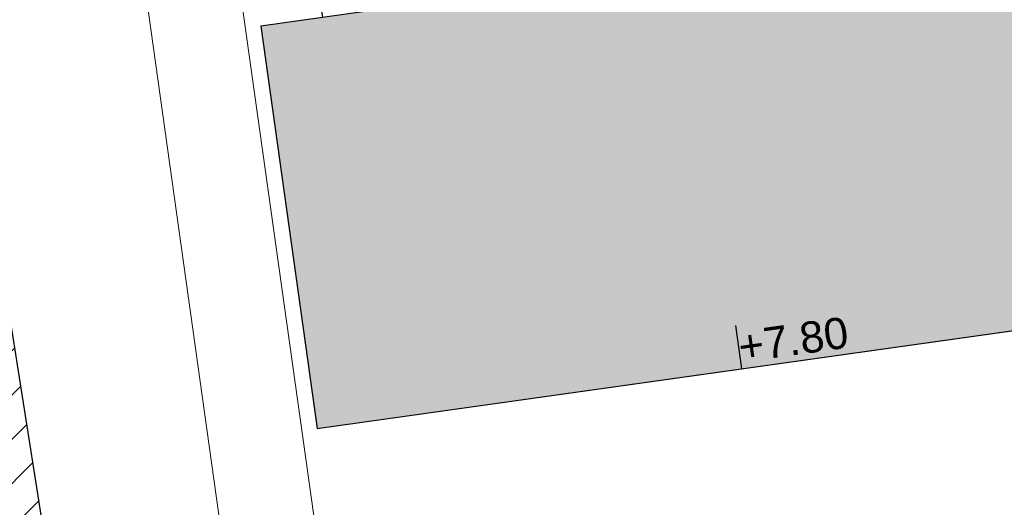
# Model space of a CAD drawing. Extents: x 98477 to 100410, y 398052 to 398969.
# Tile 9 of 256: x 98534 to 98550, y 398120 to 398128. Entities that reach past the tile are written whole.
import ezdxf
from ezdxf.enums import TextEntityAlignment as Align

# ---------------------------------------------------------------- set-up
doc = ezdxf.new("R2010")
doc.units = 0
doc.linetypes.add('RI-DRAIN', pattern=[9.199999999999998, 6, -0.6, 0.1, -0.6, 0.6, -0.6, 0.1, -0.6])
for name, color, linetype, lineweight in [('N-GW-hoogtelijn laagte NAP +7.00', 100, 'AL-HOOGTELIJN +7.00', 18), ('N-GW-hoogtelijn laagte NAP +7.50', 90, 'AL-HOOGTELIJN +7.50', 18), ('N-GW-insteek A-watergang', 160, 'RI-DRAIN', 18), ('N-KO-kantverharding', 2, 'Continuous', 25), ("N-VH-arcering 'MAT' grijs 251", 251, 'Continuous', 18), ('N-VH-arcering printbeton', 8, 'Continuous', 9), ('X-AL-planthoogte VERWERKT', 180, 'Continuous', 25), ('X-AL-rapporttekening blauw', 125, 'Continuous', 25)]:
    doc.layers.add(name, color=color, linetype=linetype, lineweight=lineweight)
doc.layers.add('X-AL-contourlijnen', color=30, linetype='Continuous', plot=False)
doc.layers.add('X-AL-hulplijn', color=30, linetype='Continuous', plot=False)
doc.styles.add('CS Annotative', font='arial.ttf')
doc.styles.get("Standard").update_dxf_attribs({"font": 'txt.shx'})
doc.linetypes.add('AL-HOOGTELIJN +7.00', pattern='A,7.5,-1.5,["+7.00",Standard,S=0.9,R=0,X=-0.3,Y=-0.45],-4.5,22.5', length=36)
doc.linetypes.add('AL-HOOGTELIJN +7.50', pattern='A,7.5,-1.5,["+7.50",Standard,S=0.9,R=0,X=-0.3,Y=-0.45],-4.5,22.5', length=36)

# ---------------------------------------------------------------- blocks, each defined once
blk = doc.blocks.new('*U161')
at = {"layer": 'X-AL-hulplijn', "flags": 128}
blk.add_lwpolyline([(-0.04871058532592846, 0.3465938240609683), (0.04871058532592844, -0.3465938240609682)], dxfattribs=at)
at = {"layer": 'X-AL-planthoogte VERWERKT', "linetype": 'Continuous', "style": 'CS Annotative'}
blk.add_attdef('HOOGTE-RECHTS', text='', height=0.4999999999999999, rotation=172.0000000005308, dxfattribs=at).set_placement((-1.010860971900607e-11, -1.04677717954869e-11), align=Align.MIDDLE_LEFT)

msp = doc.modelspace()

# ---------------------------------------------------------------- hatches: boundary and pattern name
at = {"layer": "N-VH-arcering 'MAT' grijs 251"}
h = msp.add_hatch(color=256, dxfattribs=at)
h.dxf.hatch_style = 1
edge = h.paths.add_edge_path()
edge.add_line((98801.70985258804, 398275.5025756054), (98759.07881222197, 398269.5111736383))
edge.add_arc((98758.55691309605, 398273.2246788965), 3.749999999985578, 188.0000000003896, 277.9999999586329, ccw=False)
edge.add_line((98754.84340783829, 398272.7027797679), (98754.7320693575, 398273.4949942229))
edge.add_arc((98759.43584268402, 398274.1560664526), 4.75000000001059, 98.00000000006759, 188.0000000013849, ccw=False)
edge.add_line((98758.77477045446, 398278.859839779), (98802.64364589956, 398285.0252081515))
edge.add_arc((98800.79960231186, 398298.1462600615), 13.24999999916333, 278.0000000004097, 315.3695932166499)
edge.add_arc((98814.32101528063, 398284.7981743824), 5.750000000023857, 97.99999999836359, 135.3695932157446, ccw=False)
edge.add_line((98813.52076995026, 398290.4922157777), (98817.94515990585, 398291.114023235))
edge.add_arc((98818.74540523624, 398285.4199818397), 5.750000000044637, 8.00000000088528, 97.99999999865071, ccw=False)
edge.add_line((98824.43944663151, 398286.2202271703), (98832.12180180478, 398231.5574297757))
edge.add_arc((98824.4472242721, 398230.4788382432), 7.74999999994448, -36.90337989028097, 8.000000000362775, ccw=False)
edge.add_line((98830.64450586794, 398225.8252159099), (98822.02531955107, 398214.3469478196))
edge.add_arc((98828.62242576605, 398209.3930917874), 8.249999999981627, 143.0966201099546, 188.000000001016)
edge.add_line((98820.45271419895, 398208.2449137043), (98820.95212056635, 398204.6914527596))
edge.add_line((98820.95212056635, 398204.6914527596), (98824.98814049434, 398175.9736787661))
edge.add_line((98824.98814049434, 398175.9736787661), (98826.34507822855, 398166.3185650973))
edge.add_arc((98829.56344945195, 398166.7708776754), 3.249999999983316, 187.9999999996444, 277.9999999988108)
edge.add_line((98830.01576203, 398163.552506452), (98845.49611657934, 398165.7281284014))
edge.add_line((98845.49611657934, 398165.7281284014), (98850.05134969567, 398166.3683246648))
edge.add_line((98850.05134969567, 398166.3683246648), (98871.26042709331, 398169.349066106))
edge.add_line((98871.26042709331, 398169.349066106), (98879.77673248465, 398170.5459547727))
edge.add_line((98879.77673248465, 398170.5459547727), (98895.91810200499, 398172.8144763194))
edge.add_line((98895.91810200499, 398172.8144763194), (98895.01347684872, 398179.2512187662))
edge.add_line((98895.01347684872, 398179.2512187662), (98835.84495974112, 398170.9356259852))
edge.add_arc((98835.18388751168, 398175.6393993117), 4.749999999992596, 188.0000000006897, 277.9999999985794, ccw=False)
edge.add_line((98830.48011418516, 398174.9783270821), (98825.97718274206, 398207.0183491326))
edge.add_arc((98833.65176027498, 398208.096940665), 7.750000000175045, 143.0966201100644, 188.0000000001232, ccw=False)
edge.add_line((98827.4544786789, 398212.7505629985), (98836.07366499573, 398224.2288310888))
edge.add_arc((98829.47655878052, 398229.1826871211), 8.250000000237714, 323.096620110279, 367.9999999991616)
edge.add_line((98837.64627034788, 398230.3308652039), (98837.34238794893, 398232.4931008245))
edge.add_line((98837.34238794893, 398232.4931008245), (98837.34238780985, 398232.493100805))
edge.add_line((98837.34238780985, 398232.493100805), (98829.68786739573, 398286.9578446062))
edge.add_arc((98835.38190879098, 398287.7580899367), 5.749999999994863, 97.99999999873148, 188.0000000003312, ccw=False)
edge.add_line((98834.58166346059, 398293.452131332), (98882.50500414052, 398300.1873176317))
edge.add_arc((98883.61838894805, 398292.2651730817), 8.000000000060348, 11.632034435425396, 97.9999999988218, ccw=False)
edge.add_line((98891.45409032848, 398293.8781776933), (98890.9995, 398296.0865))
edge.add_line((98890.9995, 398296.0865), (98889.023, 398305.688))
edge.add_line((98889.023, 398305.688), (98888.557, 398307.974))
edge.add_line((98888.557, 398307.974), (98887.38477368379, 398314.7597044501))
edge.add_arc((98879.50153614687, 398313.3978799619), 8.00000000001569, -82.00000000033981, 9.801079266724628, ccw=False)
edge.add_line((98880.6149209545, 398305.475735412), (98872.94460748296, 398304.3977431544))
edge.add_arc((98872.42270835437, 398308.1112484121), 3.749999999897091, 189.4265010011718, 278.00000000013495, ccw=False)
edge.add_arc((92946.7354543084, 397324.3039467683), 6003.049999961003, 9.42650100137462, 10.61166010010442)
edge.add_line((98847.1206531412, 398429.7738954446), (98842.31285519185, 398429.0982035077))
edge.add_arc((92946.7354539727, 397324.3039467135), 5998.200000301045, 9.428546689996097, 10.613773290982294, ccw=False)
edge.add_arc((98860.08948650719, 398306.4687901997), 3.840166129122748, -81.43407539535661, 6.657381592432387, ccw=False)
edge.add_line((98860.66146879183, 398302.6714605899), (98847.18483033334, 398300.7774425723))
edge.add_line((98847.18483033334, 398300.7774425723), (98842.62959721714, 398300.1372463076))
edge.add_line((98842.62959721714, 398300.1372463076), (98820.15051205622, 398296.9780169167))
edge.add_arc((98819.35026672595, 398302.672058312), 5.749999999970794, 187.9999999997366, 277.99999999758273, ccw=False)
edge.add_line((98813.65622533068, 398301.8718129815), (98812.30624625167, 398311.4774132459))
edge.add_line((98812.30624625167, 398311.4774132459), (98811.1093575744, 398319.9937186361))
edge.add_line((98811.1093575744, 398319.9937186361), (98809.24443803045, 398333.2633107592))
edge.add_line((98809.24443803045, 398333.2633107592), (98808.67382831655, 398337.3234098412))
edge.add_line((98808.67382831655, 398337.3234098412), (98807.71353391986, 398344.1562595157))
edge.add_line((98807.71353391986, 398344.1562595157), (98807.70657526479, 398344.2057729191))
edge.add_line((98807.70657526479, 398344.2057729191), (98811.66764753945, 398344.7624653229))
edge.add_line((98811.66764753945, 398344.7624653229), (98829.49247277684, 398347.2675811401))
edge.add_line((98829.49247277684, 398347.2675811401), (98831.96814294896, 398347.6155138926))
edge.add_line((98831.96814294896, 398347.6155138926), (98831.06351779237, 398354.0522563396))
edge.add_line((98831.06351779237, 398354.0522563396), (98828.58784762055, 398353.704323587))
edge.add_line((98828.58784762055, 398353.704323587), (98810.76302238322, 398351.1992077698))
edge.add_line((98810.76302238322, 398351.1992077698), (98806.80195010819, 398350.6425153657))
edge.add_line((98806.80195010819, 398350.6425153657), (98806.79499145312, 398350.6920287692))
edge.add_line((98806.79499145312, 398350.6920287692), (98805.14616655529, 398362.4240275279))
edge.add_line((98805.14616655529, 398362.4240275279), (98805.04836903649, 398363.119893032))
edge.add_line((98805.04836903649, 398363.119893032), (98803.99065346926, 398370.6459303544))
edge.add_line((98803.99065346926, 398370.6459303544), (98802.48758397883, 398381.3408254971))
edge.add_line((98802.48758397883, 398381.3408254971), (98801.4298684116, 398388.8668628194))
edge.add_line((98801.4298684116, 398388.8668628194), (98799.92679892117, 398399.561757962))
edge.add_line((98799.92679892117, 398399.561757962), (98798.86908335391, 398407.0877952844))
edge.add_line((98798.86908335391, 398407.0877952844), (98797.36601386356, 398417.7826904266))
edge.add_line((98797.36601386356, 398417.7826904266), (98796.79540414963, 398421.8427895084))
edge.add_line((98796.79540414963, 398421.8427895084), (98795.88382033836, 398428.3290453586))
edge.add_line((98795.88382033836, 398428.3290453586), (98795.87686168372, 398428.3785587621))
edge.add_line((98795.87686168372, 398428.3785587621), (98799.83793395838, 398428.9352511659))
edge.add_line((98799.83793395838, 398428.9352511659), (98817.66275919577, 398431.4403669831))
edge.add_line((98817.66275919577, 398431.4403669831), (98820.13842936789, 398431.7882997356))
edge.add_line((98820.13842936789, 398431.7882997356), (98819.2338042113, 398438.2250421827))
edge.add_line((98819.2338042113, 398438.2250421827), (98816.75813403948, 398437.87710943))
edge.add_line((98816.75813403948, 398437.87710943), (98798.93330880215, 398435.3719936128))
edge.add_line((98798.93330880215, 398435.3719936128), (98794.9722365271, 398434.8153012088))
edge.add_line((98794.9722365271, 398434.8153012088), (98794.96527787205, 398434.8648146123))
edge.add_line((98794.96527787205, 398434.8648146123), (98793.37870452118, 398446.1538705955))
edge.add_line((98793.37870452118, 398446.1538705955), (98792.73850825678, 398450.7091037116))
edge.add_line((98792.73850825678, 398450.7091037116), (98789.33816684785, 398474.9037900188))
edge.add_line((98789.33816684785, 398474.9037900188), (98783.89169246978, 398474.1383379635))
edge.add_line((98783.89169246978, 398474.1383379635), (98786.76317609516, 398453.7066703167))
edge.add_arc((98782.05940276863, 398453.0455980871), 4.750000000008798, -82.0000000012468, 7.999999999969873, ccw=False)
edge.add_line((98782.72047499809, 398448.3418247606), (98773.11487473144, 398446.9918456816))
edge.add_line((98773.11487473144, 398446.9918456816), (98764.5985693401, 398445.7949570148))
edge.add_line((98764.5985693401, 398445.7949570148), (98743.40683266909, 398442.8166526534))
edge.add_line((98743.40683266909, 398442.8166526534), (98734.89052727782, 398441.6197639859))
edge.add_line((98734.89052727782, 398441.6197639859), (98611.80020633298, 398424.3205475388))
edge.add_line((98611.80020633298, 398424.3205475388), (98607.65702311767, 398453.8008279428))
edge.add_arc((98611.6373665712, 398454.1216500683), 3.993251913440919, 101.39182936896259, 184.6081706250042, ccw=False)
edge.add_line((98610.84862924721, 398458.0362323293), (98611.83889731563, 398458.1754054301))
edge.add_line((98611.83889731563, 398458.1754054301), (98639.5664032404, 398462.0722522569))
edge.add_line((98639.5664032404, 398462.0722522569), (98641.54693937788, 398462.3505984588))
edge.add_line((98641.54693937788, 398462.3505984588), (98659.37176461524, 398464.8557142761))
edge.add_line((98659.37176461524, 398464.8557142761), (98661.84743478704, 398465.2036470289))
edge.add_line((98661.84743478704, 398465.2036470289), (98660.94280963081, 398471.6403894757))
edge.add_line((98660.94280963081, 398471.6403894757), (98649.90132066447, 398470.0886093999))
edge.add_line((98649.90132066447, 398470.0886093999), (98624.64948491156, 398466.5396953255))
edge.add_line((98624.64948491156, 398466.5396953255), (98622.66894877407, 398466.2613491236))
edge.add_line((98622.66894877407, 398466.2613491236), (98604.84412353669, 398463.7562333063))
edge.add_line((98604.84412353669, 398463.7562333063), (98602.86358739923, 398463.4778871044))
edge.add_line((98602.86358739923, 398463.4778871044), (98594.9414428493, 398462.3645022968))
edge.add_line((98594.9414428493, 398462.3645022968), (98576.27488975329, 398459.7410893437))
edge.add_line((98576.27488975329, 398459.7410893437), (98577.17951490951, 398453.3043468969))
edge.add_line((98577.17951490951, 398453.3043468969), (98578.1697829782, 398453.4435199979))
edge.add_line((98578.1697829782, 398453.4435199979), (98598.47059208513, 398456.2943364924))
edge.add_arc((98598.79151287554, 398452.3139562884), 3.993296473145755, 11.424909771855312, 94.60953932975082, ccw=False)
edge.add_line((98602.70568277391, 398453.1049624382), (98606.84886598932, 398423.6246820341))
edge.add_line((98606.84886598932, 398423.6246820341), (98548.81915716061, 398415.4691383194))
edge.add_arc((98548.15808493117, 398420.172911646), 4.750000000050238, 188.0000000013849, 277.99999999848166, ccw=False)
edge.add_line((98543.45431160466, 398419.5118394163), (98539.76818545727, 398445.7399897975))
edge.add_line((98539.76818545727, 398445.7399897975), (98538.97597100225, 398445.6286513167))
edge.add_line((98538.97597100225, 398445.6286513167), (98538.73241807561, 398447.361620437))
edge.add_line((98538.73241807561, 398447.361620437), (98534.77134580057, 398446.8049280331))
edge.add_line((98534.77134580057, 398446.8049280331), (98536.52992450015, 398434.2919904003))
edge.add_line((98536.52992450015, 398434.2919904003), (98537.17012076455, 398429.7367572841))
edge.add_line((98537.17012076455, 398429.7367572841), (98538.39484405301, 398421.0223982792))
edge.add_line((98538.39484405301, 398421.0223982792), (98539.03504031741, 398416.467165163))
edge.add_line((98539.03504031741, 398416.467165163), (98541.02521566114, 398402.30633178))
edge.add_line((98541.02521566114, 398402.30633178), (98541.66541192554, 398397.7510986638))
edge.add_line((98541.66541192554, 398397.7510986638), (98543.65558726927, 398383.5902652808))
edge.add_line((98543.65558726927, 398383.5902652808), (98544.29578353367, 398379.0350321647))
edge.add_line((98544.29578353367, 398379.0350321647), (98545.60401068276, 398369.7265123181))
edge.add_arc((98543.87104156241, 398369.4829593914), 1.750000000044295, -82.00000000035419, 7.99999999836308, ccw=False)
edge.add_line((98544.11459448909, 398367.7499902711), (98522.47723718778, 398364.7090580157))
edge.add_line((98522.47723718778, 398364.7090580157), (98523.21485462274, 398359.4606372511))
edge.add_line((98523.21485462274, 398359.4606372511), (98545.05026553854, 398362.5294041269))
edge.add_line((98545.05026553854, 398362.5294041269), (98549.60549865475, 398363.1696003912))
edge.add_line((98549.60549865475, 398363.1696003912), (98564.16243926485, 398365.2154449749))
edge.add_arc((98564.82351149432, 398360.5116716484), 4.749999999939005, 8.000000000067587, 97.99999999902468, ccw=False)
edge.add_line((98569.5272848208, 398361.172743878), (98576.49985717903, 398311.5603136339))
edge.add_arc((98571.7960838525, 398310.8992414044), 4.749999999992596, -82.0000000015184, 7.999999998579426, ccw=False)
edge.add_line((98572.45715608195, 398306.1954680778), (98563.84182388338, 398304.9846620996))
edge.add_line((98563.84182388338, 398304.9846620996), (98559.28659076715, 398304.3444658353))
edge.add_line((98559.28659076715, 398304.3444658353), (98541.0161448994, 398301.7767221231))
edge.add_line((98541.0161448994, 398301.7767221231), (98541.7537623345, 398296.5283013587))
edge.add_line((98541.7537623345, 398296.5283013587), (98553.88454617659, 398298.2331718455))
edge.add_arc((98554.12809910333, 398296.5002027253), 1.749999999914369, 7.999999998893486, 98.0000000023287, ccw=False)
edge.add_line((98555.86106822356, 398296.7437556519), (98557.35022040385, 398286.1478873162))
edge.add_line((98557.35022040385, 398286.1478873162), (98557.99041666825, 398281.5926542))
edge.add_line((98557.99041666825, 398281.5926542), (98560.13368242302, 398266.3425259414))
edge.add_line((98560.13368242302, 398266.3425259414), (98560.77387868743, 398261.7872928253))
edge.add_line((98560.77387868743, 398261.7872928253), (98562.9171444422, 398246.5371645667))
edge.add_line((98562.9171444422, 398246.5371645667), (98563.5573407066, 398241.9819314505))
edge.add_line((98563.5573407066, 398241.9819314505), (98565.70060646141, 398226.7318031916))
edge.add_line((98565.70060646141, 398226.7318031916), (98566.34080272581, 398222.1765700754))
edge.add_line((98566.34080272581, 398222.1765700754), (98567.56552601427, 398213.4622110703))
edge.add_line((98567.56552601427, 398213.4622110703), (98568.20572227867, 398208.9069779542))
edge.add_line((98568.20572227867, 398208.9069779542), (98576.53105717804, 398149.6691420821))
edge.add_line((98576.53105717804, 398149.6691420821), (98576.55610833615, 398149.4908938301))
edge.add_line((98576.55610833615, 398149.4908938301), (98535.4599834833, 398143.7152101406))
edge.add_line((98535.4599834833, 398143.7152101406), (98536.3465161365, 398137.4072025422))
edge.add_line((98536.3465161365, 398137.4072025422), (98537.33678420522, 398137.5463756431))
edge.add_line((98537.33678420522, 398137.5463756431), (98577.44264098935, 398143.1828862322))
edge.add_line((98577.44264098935, 398143.1828862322), (98578.76478544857, 398133.7753395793))
edge.add_line((98578.76478544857, 398133.7753395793), (98538.65892866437, 398128.1388289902))
edge.add_line((98538.65892866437, 398128.1388289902), (98537.66866059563, 398127.9996558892))
edge.add_line((98537.66866059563, 398127.9996558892), (98538.57328575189, 398121.5629134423))
edge.add_line((98538.57328575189, 398121.5629134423), (98579.66941060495, 398127.3385971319))
edge.add_line((98579.66941060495, 398127.3385971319), (98579.67636925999, 398127.2890837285))
edge.add_line((98579.67636925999, 398127.2890837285), (98580.7660946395, 398119.5352847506))
edge.add_line((98580.7660946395, 398119.5352847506), (98582.57534495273, 398106.6617998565))
edge.add_line((98582.57534495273, 398106.6617998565), (98583.06245080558, 398103.1958616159))
edge.add_line((98583.06245080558, 398103.1958616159), (98584.87170111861, 398090.3223767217))
edge.add_line((98584.87170111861, 398090.3223767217), (98585.35880697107, 398086.8564384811))
edge.add_line((98585.35880697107, 398086.8564384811), (98587.16805728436, 398073.9829535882))
edge.add_line((98587.16805728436, 398073.9829535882), (98588.14928671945, 398067.0011433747))
edge.add_arc((98585.92118356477, 398066.6880038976), 2.249999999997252, -71.05267843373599, 7.999999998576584, ccw=False)
edge.add_line((98586.6517556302, 398064.5599145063), (98587.08769329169, 398064.7095716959))
edge.add_line((98587.08769329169, 398064.7095716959), (98595.76511800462, 398067.6885274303))
edge.add_line((98595.76511800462, 398067.6885274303), (98596.09256923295, 398067.8009412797))
edge.add_arc((98595.36199716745, 398069.9290306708), 2.249999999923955, 187.9999999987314, 288.947321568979, ccw=False)
edge.add_line((98593.13389401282, 398069.6158911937), (98582.46560133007, 398145.5247379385))
edge.add_arc((98587.16937465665, 398146.1858101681), 4.750000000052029, 98.00000000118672, 187.9999999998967, ccw=False)
edge.add_line((98586.50830242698, 398150.8895834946), (98609.06670264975, 398154.0599598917))
edge.add_line((98609.06670264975, 398154.0599598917), (98621.30783352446, 398156.2004915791))
edge.add_line((98621.30783352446, 398156.2004915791), (98618.71337939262, 398174.6609919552))
edge.add_line((98618.71337939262, 398174.6609919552), (98600.88855415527, 398172.155876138))
edge.add_line((98600.88855415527, 398172.155876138), (98602.70587460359, 398159.2249692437))
edge.add_line((98602.70587460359, 398159.2249692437), (98585.67326382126, 398156.8311919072))
edge.add_arc((98585.08617653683, 398161.633146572), 4.837710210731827, 189.0296070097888, 276.97039299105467, ccw=False)
edge.add_line((98580.30841826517, 398160.8738930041), (98573.6350680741, 398208.3572469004))
edge.add_line((98573.6350680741, 398208.3572469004), (98572.71652560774, 398214.8930161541))
edge.add_line((98572.71652560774, 398214.8930161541), (98570.01656744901, 398234.1042166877))
edge.add_line((98570.01656744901, 398234.1042166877), (98569.09802498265, 398240.6399859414))
edge.add_line((98569.09802498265, 398240.6399859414), (98568.63179509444, 398243.9573839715))
edge.add_line((98568.63179509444, 398243.9573839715), (98568.16556520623, 398247.2747820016))
edge.add_arc((98572.86933853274, 398247.9358542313), 4.74999999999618, 98.00000000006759, 188.0000000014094, ccw=False)
edge.add_line((98572.20826630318, 398252.6396275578), (98597.85620928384, 398256.2442108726))
edge.add_line((98597.85620928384, 398256.2442108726), (98604.39197853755, 398257.1627533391))
edge.add_line((98604.39197853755, 398257.1627533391), (98619.64210679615, 398259.3060190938))
edge.add_line((98619.64210679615, 398259.3060190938), (98626.17787604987, 398260.2245615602))
edge.add_line((98626.17787604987, 398260.2245615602), (98639.44746817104, 398262.089481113))
edge.add_line((98639.44746817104, 398262.089481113), (98639.4969815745, 398262.096439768))
edge.add_line((98639.4969815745, 398262.096439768), (98640.05367397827, 398258.1353674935))
edge.add_line((98640.05367397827, 398258.1353674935), (98641.8629242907, 398245.2618825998))
edge.add_line((98641.8629242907, 398245.2618825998), (98642.14127049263, 398243.2813464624))
edge.add_line((98642.14127049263, 398243.2813464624), (98643.25465530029, 398235.3592019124))
edge.add_line((98643.25465530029, 398235.3592019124), (98644.5767997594, 398225.9516552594))
edge.add_line((98644.5767997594, 398225.9516552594), (98646.03811731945, 398215.5538405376))
edge.add_line((98646.03811731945, 398215.5538405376), (98646.38605007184, 398213.0781703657))
edge.add_line((98646.38605007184, 398213.0781703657), (98652.82279251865, 398213.9827955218))
edge.add_line((98652.82279251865, 398213.9827955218), (98652.47485976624, 398216.4584656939))
edge.add_line((98652.47485976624, 398216.4584656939), (98651.70940771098, 398221.904940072))
edge.add_line((98651.70940771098, 398221.904940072), (98651.43106150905, 398223.8854762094))
edge.add_line((98651.43106150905, 398223.8854762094), (98649.62181119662, 398236.758961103))
edge.add_line((98649.62181119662, 398236.758961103), (98649.34346499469, 398238.7394972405))
edge.add_line((98649.34346499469, 398238.7394972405), (98646.49041642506, 398259.0399926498))
edge.add_line((98646.49041642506, 398259.0399926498), (98645.93372402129, 398263.0010649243))
edge.add_line((98645.93372402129, 398263.0010649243), (98645.98323742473, 398263.0080235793))
edge.add_line((98645.98323742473, 398263.0080235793), (98654.39783815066, 398264.1906185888))
edge.add_line((98654.39783815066, 398264.1906185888), (98722.62535253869, 398273.7793704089))
edge.add_line((98722.62535253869, 398273.7793704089), (98731.14165792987, 398274.9762590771))
edge.add_line((98731.14165792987, 398274.9762590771), (98743.97026282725, 398276.7792019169))
edge.add_arc((98744.55735011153, 398271.9772472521), 4.837710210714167, 9.02960700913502, 96.9703929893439, ccw=False)
edge.add_line((98749.33510838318, 398272.73650082), (98750.7268393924, 398262.8338201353))
edge.add_line((98750.7268393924, 398262.8338201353), (98752.41029510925, 398263.0704144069))
edge.add_line((98752.41029510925, 398263.0704144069), (98756.96552822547, 398263.7106106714))
edge.add_line((98756.96552822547, 398263.7106106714), (98772.21565648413, 398265.8538764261))
edge.add_line((98772.21565648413, 398265.8538764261), (98776.77088960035, 398266.4940726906))
edge.add_line((98776.77088960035, 398266.4940726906), (98795.98209013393, 398269.1940308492))
edge.add_line((98795.98209013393, 398269.1940308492), (98800.53732325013, 398269.8342271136))
edge.add_line((98800.53732325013, 398269.8342271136), (98802.46834598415, 398270.1056146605))
edge.add_line((98802.46834598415, 398270.1056146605), (98801.70985258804, 398275.5025756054))
edge = h.paths.add_edge_path(flags=16)
edge.add_line((98744.0622075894, 398333.4636472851), (98751.98435213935, 398334.5770320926))
edge.add_line((98751.98435213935, 398334.5770320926), (98753.96600319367, 398334.8555349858))
edge.add_line((98753.96600319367, 398334.8555349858), (98764.36270300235, 398336.316695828))
edge.add_line((98764.36270300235, 398336.316695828), (98764.36270299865, 398336.3166958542))
edge.add_line((98764.36270299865, 398336.3166958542), (98766.34323913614, 398336.5950420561))
edge.add_line((98766.34323913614, 398336.5950420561), (98774.26538368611, 398337.7084268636))
edge.add_line((98774.26538368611, 398337.7084268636), (98774.24729118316, 398337.8371617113))
edge.add_line((98774.24729118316, 398337.8371617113), (98802.48973650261, 398341.8063785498))
edge.add_line((98802.48973650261, 398341.8063785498), (98803.0185942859, 398338.0433598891))
edge.add_line((98803.0185942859, 398338.0433598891), (98808.47417984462, 398299.2248515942))
edge.add_arc((98800.79960231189, 398298.1462600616), 7.750000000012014, -82.00000000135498, 8.000000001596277, ccw=False)
edge.add_line((98801.87819384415, 398290.4716825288), (98771.96746476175, 398286.2680036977))
edge.add_line((98771.96746476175, 398286.2680036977), (98767.41223164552, 398285.6278074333))
edge.add_line((98767.41223164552, 398285.6278074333), (98755.13290759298, 398283.9020609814))
edge.add_line((98755.13290759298, 398283.9020609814), (98746.61660220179, 398282.7051723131))
edge.add_line((98746.61660220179, 398282.7051723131), (98730.37620587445, 398280.4227334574))
edge.add_line((98730.37620587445, 398280.4227334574), (98721.85990048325, 398279.2258447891))
edge.add_line((98721.85990048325, 398279.2258447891), (98654.3282516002, 398269.7348904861))
edge.add_arc((98653.66717937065, 398274.4386638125), 4.749999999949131, 187.9999999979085, 277.9999999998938, ccw=False)
edge.add_line((98648.96340604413, 398273.7775915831), (98644.1340994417, 398308.1398935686))
edge.add_line((98644.1340994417, 398308.1398935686), (98642.93721077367, 398316.6561989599))
edge.add_line((98642.93721077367, 398316.6561989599), (98640.29988051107, 398335.4217788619))
edge.add_line((98640.29988051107, 398335.4217788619), (98638.12129075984, 398335.1155980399))
edge.add_line((98638.12129075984, 398335.1155980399), (98637.23004949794, 398334.990342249))
edge.add_line((98637.23004949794, 398334.990342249), (98635.05145974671, 398334.6841614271))
edge.add_line((98635.05145974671, 398334.6841614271), (98635.74036659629, 398329.7823344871))
edge.add_line((98635.74036659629, 398329.7823344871), (98636.93725526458, 398321.266029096))
edge.add_line((98636.93725526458, 398321.266029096), (98638.384655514, 398310.967241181))
edge.add_line((98638.384655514, 398310.967241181), (98639.02485177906, 398306.4120080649))
edge.add_line((98639.02485177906, 398306.4120080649), (98641.16811753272, 398291.1618798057))
edge.add_line((98641.16811753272, 398291.1618798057), (98642.36500620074, 398282.6455744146))
edge.add_line((98642.36500620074, 398282.6455744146), (98643.71498527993, 398273.0399741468))
edge.add_arc((98639.01121195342, 398272.3789019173), 4.749999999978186, -82.00000000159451, 7.999999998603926, ccw=False)
edge.add_line((98639.67228418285, 398267.6751285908), (98619.32227537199, 398264.8151213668))
edge.add_line((98619.32227537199, 398264.8151213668), (98614.27190822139, 398264.1053385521))
edge.add_line((98614.27190822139, 398264.1053385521), (98593.92189940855, 398261.2453313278))
edge.add_arc((98593.26082717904, 398265.9491046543), 4.750000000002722, 188.0000000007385, 277.9999999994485, ccw=False)
edge.add_line((98588.55705385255, 398265.2880324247), (98581.77932383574, 398313.5140873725))
edge.add_line((98581.77932383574, 398313.5140873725), (98580.58243516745, 398322.0303927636))
edge.add_line((98580.58243516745, 398322.0303927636), (98575.23122943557, 398360.1062000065))
edge.add_line((98575.23122943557, 398360.1062000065), (98574.59103317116, 398364.6614331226))
edge.add_line((98574.59103317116, 398364.6614331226), (98572.66348572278, 398378.3766458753))
edge.add_line((98572.66348572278, 398378.3766458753), (98571.18825085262, 398388.8734874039))
edge.add_line((98571.18825085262, 398388.8734874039), (98568.51612731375, 398407.8866343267))
edge.add_arc((98573.21990064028, 398408.5477065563), 4.750000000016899, 97.9999999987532, 188.0000000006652, ccw=False)
edge.add_line((98572.55882841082, 398413.2514798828), (98607.11918401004, 398418.1086211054))
edge.add_line((98607.11918401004, 398418.1086211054), (98607.61431804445, 398418.1782076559))
edge.add_line((98607.61431804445, 398418.1782076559), (98611.58353488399, 398389.9357623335))
edge.add_line((98611.58353488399, 398389.9357623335), (98611.454800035, 398389.9176698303))
edge.add_line((98611.454800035, 398389.9176698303), (98613.2640503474, 398377.0441849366))
edge.add_line((98613.2640503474, 398377.0441849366), (98613.33363689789, 398376.5490509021))
edge.add_line((98613.33363689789, 398376.5490509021), (98626.20712179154, 398378.3583012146))
edge.add_line((98626.20712179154, 398378.3583012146), (98628.18765792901, 398378.6366474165))
edge.add_line((98628.18765792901, 398378.6366474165), (98636.10980247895, 398379.7500322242))
edge.add_line((98636.10980247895, 398379.7500322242), (98648.36932117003, 398381.4729952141))
edge.add_line((98648.36932117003, 398381.4729952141), (98647.4646960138, 398387.9097376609))
edge.add_line((98647.4646960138, 398387.9097376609), (98634.59121112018, 398386.1004873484))
edge.add_line((98634.59121112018, 398386.1004873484), (98632.49184281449, 398385.8054403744))
edge.add_line((98632.49184281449, 398385.8054403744), (98619.73719008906, 398384.0128908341))
edge.add_line((98619.73719008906, 398384.0128908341), (98617.50908693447, 398383.6997513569))
edge.add_line((98617.50908693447, 398383.6997513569), (98612.56565838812, 398418.8740731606))
edge.add_line((98612.56565838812, 398418.8740731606), (98613.06079242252, 398418.943659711))
edge.add_line((98613.06079242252, 398418.943659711), (98667.57504960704, 398426.6051389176))
edge.add_line((98667.57504960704, 398426.6051389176), (98722.08930679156, 398434.2666181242))
edge.add_line((98722.08930679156, 398434.2666181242), (98726.14940587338, 398434.8372278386))
edge.add_line((98726.14940587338, 398434.8372278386), (98759.42241298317, 398439.51344403))
edge.add_line((98759.42241298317, 398439.51344403), (98763.48251206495, 398440.084053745))
edge.add_line((98763.48251206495, 398440.084053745), (98783.48592705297, 398442.8953503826))
edge.add_arc((98784.14699928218, 398438.191577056), 4.750000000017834, 8.000000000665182, 97.99999999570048, ccw=False)
edge.add_line((98788.85077260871, 398438.8526492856), (98795.6145853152, 398390.7256211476))
edge.add_arc((98790.91081198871, 398390.064548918), 4.749999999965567, -82.00000000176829, 8.000000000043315, ccw=False)
edge.add_line((98791.57188421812, 398385.3607755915), (98787.36324492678, 398384.7692899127))
edge.add_line((98787.36324492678, 398384.7692899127), (98774.48976003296, 398382.9600396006))
edge.add_line((98774.48976003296, 398382.9600396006), (98766.12199485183, 398381.7840268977))
edge.add_line((98766.12199485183, 398381.7840268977), (98766.07248144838, 398381.7770682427))
edge.add_line((98766.07248144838, 398381.7770682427), (98764.94517930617, 398389.7982395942))
edge.add_line((98764.94517930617, 398389.7982395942), (98762.09213076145, 398410.0987350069))
edge.add_line((98762.09213076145, 398410.0987350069), (98761.95295766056, 398411.0890030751))
edge.add_line((98761.95295766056, 398411.0890030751), (98755.5162152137, 398410.1843779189))
edge.add_line((98755.5162152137, 398410.1843779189), (98755.65538831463, 398409.1941098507))
edge.add_line((98755.65538831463, 398409.1941098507), (98758.50843688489, 398388.893614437))
edge.add_line((98758.50843688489, 398388.893614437), (98759.63573900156, 398380.8724430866))
edge.add_line((98759.63573900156, 398380.8724430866), (98759.5862255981, 398380.8654844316))
edge.add_line((98759.5862255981, 398380.8654844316), (98748.79230364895, 398379.3484976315))
edge.add_line((98748.79230364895, 398379.3484976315), (98744.23707053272, 398378.7083013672))
edge.add_line((98744.23707053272, 398378.7083013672), (98741.31577972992, 398378.2977407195))
edge.add_line((98741.31577972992, 398378.2977407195), (98735.86930535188, 398377.532288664))
edge.add_line((98735.86930535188, 398377.532288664), (98732.94801454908, 398377.1217280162))
edge.add_line((98732.94801454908, 398377.1217280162), (98728.39278143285, 398376.4815317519))
edge.add_line((98728.39278143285, 398376.4815317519), (98718.31915239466, 398375.0657755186))
edge.add_arc((98720.44154218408, 398359.9641874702), 15.25000000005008, 97.9999999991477, 128.0000000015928)
edge.add_line((98711.052704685, 398371.9813514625), (98707.24934533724, 398369.0098414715))
edge.add_line((98707.24934533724, 398369.0098414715), (98710.51235115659, 398364.8333844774))
edge.add_line((98710.51235115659, 398364.8333844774), (98713.62044188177, 398367.261691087))
edge.add_arc((98721.25410813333, 398357.3241039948), 12.53110121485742, 99.37790491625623, 127.53006232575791, ccw=False)
edge.add_line((98719.21222162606, 398369.6877279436), (98728.55711414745, 398371.001066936))
edge.add_line((98728.55711414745, 398371.001066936), (98733.11234726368, 398371.6412632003))
edge.add_line((98733.11234726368, 398371.6412632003), (98743.90626921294, 398373.1582500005))
edge.add_line((98743.90626921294, 398373.1582500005), (98752.42257460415, 398374.3551386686))
edge.add_line((98752.42257460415, 398374.3551386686), (98763.21649655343, 398375.8721254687))
edge.add_line((98763.21649655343, 398375.8721254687), (98767.77172966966, 398376.512321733))
edge.add_line((98767.77172966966, 398376.512321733), (98793.32064568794, 398380.102987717))
edge.add_arc((98793.7681908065, 398376.2908113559), 3.838357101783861, 9.304190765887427, 96.69580920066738, ccw=False)
edge.add_line((98797.55605007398, 398376.9113815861), (98799.60189465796, 398362.3544409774))
edge.add_line((98799.60189465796, 398362.3544409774), (98801.64078058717, 398347.8470137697))
edge.add_line((98801.64078058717, 398347.8470137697), (98801.71036713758, 398347.3518797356))
edge.add_line((98801.71036713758, 398347.3518797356), (98773.46792181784, 398343.3826628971))
edge.add_line((98773.46792181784, 398343.3826628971), (98773.36075853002, 398344.1451693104))
edge.add_line((98773.36075853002, 398344.1451693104), (98770.8850883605, 398343.7972365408))
edge.add_line((98770.8850883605, 398343.7972365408), (98758.01160346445, 398341.9879862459))
edge.add_line((98758.01160346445, 398341.9879862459), (98756.03106732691, 398341.7096400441))
edge.add_line((98756.03106732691, 398341.7096400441), (98743.15758242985, 398339.900389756))
edge.add_line((98743.15758242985, 398339.900389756), (98743.15758243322, 398339.9003897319))
edge.add_line((98743.15758243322, 398339.9003897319), (98742.16731436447, 398339.761216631))
edge.add_line((98742.16731436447, 398339.761216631), (98743.07193952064, 398333.3244741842))
edge.add_line((98743.07193952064, 398333.3244741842), (98744.0622075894, 398333.4636472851))
edge = h.paths.add_edge_path(flags=16)
edge.add_line((98545.99047331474, 398402.9031704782), (98545.73996173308, 398404.6856530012))
edge.add_arc((98550.44373505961, 398405.3467252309), 4.750000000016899, 98.00000000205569, 188.0000000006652, ccw=False)
edge.add_line((98549.78266282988, 398410.0504985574), (98557.70480737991, 398411.1638833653))
edge.add_arc((98558.36587960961, 398406.4601100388), 4.750000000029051, 8.000000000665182, 98.00000000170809, ccw=False)
edge.add_line((98563.06965293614, 398407.1211822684), (98563.35495779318, 398405.0911327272))
edge.add_line((98563.35495779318, 398405.0911327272), (98565.09462155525, 398392.7127818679))
edge.add_line((98565.09462155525, 398392.7127818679), (98565.44255430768, 398390.237111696))
edge.add_line((98565.44255430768, 398390.237111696), (98567.18221806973, 398377.8587608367))
edge.add_line((98567.18221806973, 398377.8587608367), (98567.46752292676, 398375.8287112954))
edge.add_arc((98562.76374960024, 398375.1676390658), 4.749999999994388, -82.00000000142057, 7.9999999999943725, ccw=False)
edge.add_line((98563.42482182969, 398370.4638657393), (98555.50267727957, 398369.3504809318))
edge.add_arc((98554.84160505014, 398374.0542542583), 4.749999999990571, 187.9999999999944, 277.99999999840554, ccw=False)
edge.add_line((98550.13783172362, 398373.3931820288), (98549.88732014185, 398375.1756645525))
edge.add_line((98549.88732014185, 398375.1756645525), (98548.07806982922, 398388.0491494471))
edge.add_line((98548.07806982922, 398388.0491494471), (98547.79972362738, 398390.0296855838))
edge.add_line((98547.79972362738, 398390.0296855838), (98545.99047331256, 398402.9031704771))
edge = h.paths.add_edge_path(flags=16)
edge.add_line((98580.97427237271, 398279.7231952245), (98580.69592617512, 398281.7037313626))
edge.add_line((98580.69592617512, 398281.7037313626), (98579.23460861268, 398292.1015460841))
edge.add_line((98579.23460861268, 398292.1015460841), (98578.55961907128, 398296.9043462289))
edge.add_arc((98573.85584574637, 398296.2432739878), 4.750000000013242, 8.000000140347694, 98.00000000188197)
edge.add_line((98573.19477351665, 398300.9470473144), (98565.5697093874, 398299.8754144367))
edge.add_arc((98566.23078161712, 398295.1716411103), 4.749999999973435, 98.00000000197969, 186.1903587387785)
edge.add_line((98561.5084782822, 398294.6594387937), (98561.50613232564, 398294.659109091))
edge.add_line((98561.50613232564, 398294.659109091), (98563.66331539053, 398279.3099540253))
edge.add_line((98563.66331539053, 398279.3099540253), (98563.94166159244, 398277.329417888))
edge.add_line((98563.94166159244, 398277.329417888), (98566.09884465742, 398261.9802628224))
edge.add_line((98566.09884465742, 398261.9802628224), (98566.10119061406, 398261.980592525))
edge.add_arc((98570.78174201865, 398262.7898752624), 4.749999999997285, 189.8096412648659, 277.9999999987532)
edge.add_line((98571.4428142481, 398258.0861019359), (98579.06787837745, 398259.1577348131))
edge.add_arc((98578.406806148, 398263.8615081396), 4.749999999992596, 277.9999999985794, 367.9999999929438)
edge.add_line((98583.11057947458, 398264.5225803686), (98582.43558993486, 398269.325380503))
edge.add_line((98582.43558993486, 398269.325380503), (98580.97427237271, 398279.7231952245))
edge = h.paths.add_edge_path(flags=16)
edge.add_line((98615.08128089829, 398162.7819088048), (98614.48868373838, 398166.998456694))
edge.add_arc((98612.75571461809, 398166.7549037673), 1.749999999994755, 8.000000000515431, 98.00000000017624)
edge.add_line((98612.51216169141, 398168.4878728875), (98608.55108941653, 398167.9311804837))
edge.add_arc((98608.79464234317, 398166.1982113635), 1.749999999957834, 97.99999999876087, 188.000000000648)
edge.add_line((98607.06167322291, 398165.9546584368), (98607.65427038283, 398161.7381105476))
edge.add_arc((98609.38723950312, 398161.9816634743), 1.749999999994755, 188.0000000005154, 277.999999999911)
edge.add_line((98609.6307924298, 398160.248694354), (98613.59186470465, 398160.8053867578))
edge.add_arc((98613.348311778, 398162.5383558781), 1.749999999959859, 277.9999999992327, 368.0000000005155)
at = {"layer": 'N-VH-arcering printbeton'}
h = msp.add_hatch(dxfattribs=at)
h.set_pattern_fill('CS-PRINTBETON', color=256)
h.set_pattern_definition([(53.00000000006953, (19448.54779836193, 79321.54942094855), (-0.3993177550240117, 0.3009075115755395), []), (53.00000000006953, (19448.89439218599, 79321.59813153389), (-0.3993177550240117, 0.3009075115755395), [0.5, -0.2])])
edge = h.paths.add_edge_path()
edge.add_line((98579.66941060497, 398127.338597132), (98578.4315755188, 398127.1646307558))
edge.add_line((98578.4315755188, 398127.1646307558), (98579.00636042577, 398123.0748236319))
edge.add_line((98579.00636042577, 398123.0748236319), (98539.39563767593, 398117.5078995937))
edge.add_line((98539.39563767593, 398117.5078995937), (98539.6043973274, 398116.0224974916))
edge.add_line((98539.6043973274, 398116.0224974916), (98573.07545805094, 398120.7265483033))
edge.add_line((98573.07545805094, 398120.7265483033), (98575.51239971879, 398103.3970556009))
edge.add_line((98575.51239971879, 398103.3970556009), (98542.03992659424, 398098.692806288))
edge.add_line((98542.03992659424, 398098.692806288), (98542.24868624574, 398097.2074041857))
edge.add_line((98542.24868624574, 398097.2074041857), (98575.71974696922, 398101.9114549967))
edge.add_line((98575.71974696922, 398101.9114549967), (98577.4594107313, 398089.5331041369))
edge.add_line((98577.4594107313, 398089.5331041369), (98543.98835000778, 398084.8290533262))
edge.add_line((98543.98835000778, 398084.8290533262), (98544.19710965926, 398083.3436512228))
edge.add_line((98544.19710965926, 398083.3436512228), (98577.66817038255, 398088.0477020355))
edge.add_line((98577.66817038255, 398088.0477020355), (98580.10369964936, 398070.7180108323))
edge.add_line((98580.10369964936, 398070.7180108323), (98546.63263892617, 398066.0139600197))
edge.add_line((98546.63263892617, 398066.0139600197), (98546.84139857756, 398064.528557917))
edge.add_line((98546.84139857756, 398064.528557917), (98580.31245930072, 398069.2326087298))
edge.add_line((98580.31245930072, 398069.2326087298), (98581.13435726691, 398063.3845008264))
edge.add_arc((98552.10492340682, 398157.3244896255), 98.3230874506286, 287.1722499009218, 288.0588085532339)
edge.add_line((98582.58439211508, 398063.8449115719), (98581.79786140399, 398069.4413683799))
edge.add_line((98581.79786140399, 398069.4413683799), (98587.68995641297, 398070.2694483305))
edge.add_line((98587.68995641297, 398070.2694483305), (98587.48119676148, 398071.7548504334))
edge.add_line((98587.48119676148, 398071.7548504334), (98581.49007494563, 398070.9128531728))
edge.add_line((98581.49007494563, 398070.9128531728), (98581.1769354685, 398073.1409563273))
edge.add_line((98581.1769354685, 398073.1409563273), (98581.02839525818, 398073.1200803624))
edge.add_line((98581.02839525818, 398073.1200803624), (98579.21914494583, 398085.9935652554))
edge.add_line((98579.21914494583, 398085.9935652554), (98579.36768515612, 398086.0144412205))
edge.add_line((98579.36768515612, 398086.0144412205), (98579.05454567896, 398088.2425443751))
edge.add_line((98579.05454567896, 398088.2425443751), (98585.04566749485, 398089.0845416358))
edge.add_line((98585.04566749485, 398089.0845416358), (98584.87170111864, 398090.3223767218))
edge.add_line((98584.87170111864, 398090.3223767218), (98578.73203909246, 398089.4595034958))
edge.add_line((98578.73203909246, 398089.4595034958), (98576.92278877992, 398102.3329883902))
edge.add_line((98576.92278877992, 398102.3329883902), (98583.06245080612, 398103.1958616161))
edge.add_line((98583.06245080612, 398103.1958616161), (98582.8884844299, 398104.433696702))
edge.add_line((98582.8884844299, 398104.433696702), (98576.89736261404, 398103.5916994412))
edge.add_line((98576.89736261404, 398103.5916994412), (98576.5842231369, 398105.8198025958))
edge.add_line((98576.5842231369, 398105.8198025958), (98576.43568292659, 398105.7989266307))
edge.add_line((98576.43568292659, 398105.7989266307), (98574.62643261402, 398118.6724115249))
edge.add_line((98574.62643261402, 398118.6724115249), (98574.77497282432, 398118.6932874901))
edge.add_line((98574.77497282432, 398118.6932874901), (98574.46183334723, 398120.9213906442))
edge.add_line((98574.46183334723, 398120.9213906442), (98580.45295516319, 398121.763387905))
edge.add_line((98580.45295516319, 398121.763387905), (98579.66941060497, 398127.338597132))
at = {"layer": 'X-AL-rapporttekening blauw'}
h = msp.add_hatch(dxfattribs=at)
h.set_pattern_fill('ANSI31', color=256, scale=20)
h.set_pattern_definition([(45, (0, 0), (-0.3535533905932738, 0.3535533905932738), [])])
edge = h.paths.add_edge_path()
edge.add_line((98524.79765738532, 398462.0754636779), (98479.44846936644, 398449.7285322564))
edge.add_arc((98480.23657216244, 398446.8339003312), 2.999999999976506, 105.2303864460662, 188.9829863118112)
edge.add_line((98477.27336791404, 398446.3654768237), (98539.38534690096, 398053.4507809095))
edge.add_arc((98541.45958987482, 398053.7786773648), 2.099999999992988, 188.9829863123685, 288.9829863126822)
edge.add_line((98542.14269335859, 398051.7928854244), (98543.15090634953, 398052.1397061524))
edge.add_arc((98542.4678028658, 398054.1254980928), 2.100000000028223, 288.9829863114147, 368.9829863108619)
edge.add_line((98544.54204583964, 398054.453394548), (98483.05389425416, 398443.4218154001))
edge.add_arc((98485.02936375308, 398443.7340977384), 2.000000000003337, 105.23038644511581, 188.9829863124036, ccw=False)
edge.add_line((98484.50396188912, 398445.6638523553), (98526.1768372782, 398457.0098578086))
edge.add_arc((98522.1706480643, 398471.7242367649), 15.25000000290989, 285.2303864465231, 300.9149936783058)
edge.add_arc((98528.92666808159, 398460.4424508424), 2.099999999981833, 300.914993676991, 400.1042345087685)
edge.add_line((98530.53290304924, 398461.7952291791), (98529.84694060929, 398462.6097135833))
edge.add_arc((98528.24070564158, 398461.2569352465), 2.099999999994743, 40.10423450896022, 120.1097300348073)
edge.add_arc((98522.17064806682, 398471.7242367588), 9.99999999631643, 285.2303864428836, 300.10973003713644, ccw=False)

# ---------------------------------------------------------------- linework, layer by layer
at = {"layer": 'N-GW-hoogtelijn laagte NAP +7.00', "flags": 128}
msp.add_lwpolyline([(98495.54762956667, 398433.9298630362, 0.1741314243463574), (98491.76271624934, 398414.0053523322), (98502.30375993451, 398347.4518217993, 0.2433460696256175), (98508.84056977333, 398338.5705044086, 0.08324619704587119), (98512.6400142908, 398337.4251819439, 0.1384693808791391), (98551.87567757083, 398343.2955526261, -0.006162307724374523), (98565.15970001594, 398349.0910265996, -0.4924092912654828), (98566.53851723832, 398348.3087717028), (98568.23339797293, 398336.2490686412, -0.3427390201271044), (98567.62300017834, 398335.184855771, 0.01153063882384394), (98566.16557375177, 398334.5467005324, -0.04031042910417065), (98551.00210190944, 398328.9220855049), (98536.74145564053, 398324.9042814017, 0.1755144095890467), (98517.36976325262, 398311.0128093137, 0.1785719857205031), (98511.42799199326, 398287.5252019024, 0.03835172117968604), (98527.31347430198, 398201.3573908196, 0.1862164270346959), (98533.43958021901, 398192.9054794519, 0.1557989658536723), (98541.95085837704, 398190.5839813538, 0.01217815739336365), (98566.80746102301, 398192.2566082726, -0.4001999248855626), (98567.88914615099, 398191.3999686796), (98568.32746352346, 398188.2811785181, -0.4142135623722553), (98567.47636855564, 398187.1517373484), (98554.10774962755, 398185.2729004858, 0.2176623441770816), (98536.94252987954, 398174.3124978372, 0.09331460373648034), (98533.51422482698, 398165.9198185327), (98533.49696043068, 398165.8353929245, 0.08554218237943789), (98532.96981367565, 398148.8594200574), (98546.41206864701, 398053.2128060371)], format="xyb", dxfattribs=at)
at = {"layer": 'N-GW-hoogtelijn laagte NAP +7.50', "flags": 128}
msp.add_lwpolyline([(98569.46761073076, 398185.916846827), (98554.31650927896, 398183.7874983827, 0.2176623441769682), (98538.20222135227, 398173.4981407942, 0.0933146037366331), (98534.98381252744, 398165.6192989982), (98534.96654813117, 398165.5348733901, 0.085542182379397), (98534.45521577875, 398149.0681797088), (98547.89747075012, 398053.4215656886)], format="xyb", dxfattribs=at)
at = {"layer": 'N-GW-insteek A-watergang', "flags": 128}
msp.add_lwpolyline([(98526.1768372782, 398457.0098578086, 0.06854405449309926), (98530.00557622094, 398458.6407968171, 0.4620079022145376), (98530.53290304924, 398461.7952291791), (98529.84694060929, 398462.6097135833, 0.3639973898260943), (98527.18722457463, 398463.0735743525, -0.06501475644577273), (98524.79765738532, 398462.0754636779), (98479.44846936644, 398449.7285322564, 0.3826259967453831), (98477.27336791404, 398446.3654768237), (98539.38534690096, 398053.4507809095, 0.4663076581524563), (98542.14269335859, 398051.7928854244), (98543.15090634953, 398052.1397061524, 0.3639702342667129), (98544.54204583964, 398054.453394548), (98483.05389425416, 398443.4218154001, -0.3826259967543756), (98484.50396188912, 398445.6638523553), (98526.17683727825, 398457.0098578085)], format="xyb", dxfattribs=at)
at = {"layer": 'N-KO-kantverharding', "flags": 128}
msp.add_lwpolyline([(98568.20572227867, 398208.9069779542), (98576.53105717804, 398149.6691420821), (98576.55610833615, 398149.4908938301), (98566.4058606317, 398148.0643695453), (98535.4599834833, 398143.7152101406), (98536.3465161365, 398137.4072025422), (98537.33678420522, 398137.5463756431), (98538.65892866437, 398128.1388289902), (98537.66866059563, 398127.9996558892), (98538.57328575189, 398121.5629134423), (98569.51916289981, 398125.9120728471), (98579.66941060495, 398127.3385971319), (98579.67636925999, 398127.2890837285), (98580.76609464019, 398119.5352847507)], dxfattribs=at)
at = {"layer": 'X-AL-contourlijnen', "flags": 128}
msp.add_lwpolyline([(98524.79765738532, 398462.0754636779), (98479.44846936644, 398449.7285322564, 0.3826259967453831), (98477.27336791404, 398446.3654768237), (98539.38534690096, 398053.4507809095, 0.4663076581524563), (98542.14269335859, 398051.7928854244), (98543.15090634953, 398052.1397061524, 0.3639702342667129), (98544.54204583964, 398054.453394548), (98483.05389425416, 398443.4218154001, -0.3826259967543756), (98484.50396188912, 398445.6638523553), (98526.1768372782, 398457.0098578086, 0.06854405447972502), (98530.00557622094, 398458.6407968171, 0.4620079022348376), (98530.53290304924, 398461.7952291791), (98529.84694060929, 398462.6097135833, 0.3639973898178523), (98527.18722457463, 398463.0735743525, -0.06501475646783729)], format="xyb", close=True, dxfattribs=at)
msp.add_lwpolyline([(98568.20572227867, 398208.9069779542), (98576.53105717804, 398149.6691420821), (98576.55610833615, 398149.4908938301), (98535.4599834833, 398143.7152101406), (98536.3465161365, 398137.4072025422), (98537.33678420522, 398137.5463756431), (98577.44264098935, 398143.1828862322), (98578.76478544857, 398133.7753395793), (98538.65892866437, 398128.1388289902), (98537.66866059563, 398127.9996558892), (98538.57328575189, 398121.5629134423), (98579.66941060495, 398127.3385971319), (98579.67636925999, 398127.2890837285), (98580.7660946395, 398119.5352847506)], dxfattribs=at)

# ---------------------------------------------------------------- block references
at = {"layer": 'X-AL-planthoogte VERWERKT'}
ref = msp.add_blockref('*U161', (98545.31666685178, 398122.8640735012), dxfattribs=at)
ref.add_attrib('HOOGTE-RECHTS', '+7.80', dxfattribs={"linetype": 'Continuous', "height": 0.5, "rotation": 7.999999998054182, "style": 'CS Annotative'}).set_placement((98545.3166668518, 398122.8640735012), align=Align.MIDDLE_LEFT)

doc.saveas('drawing.dxf')
